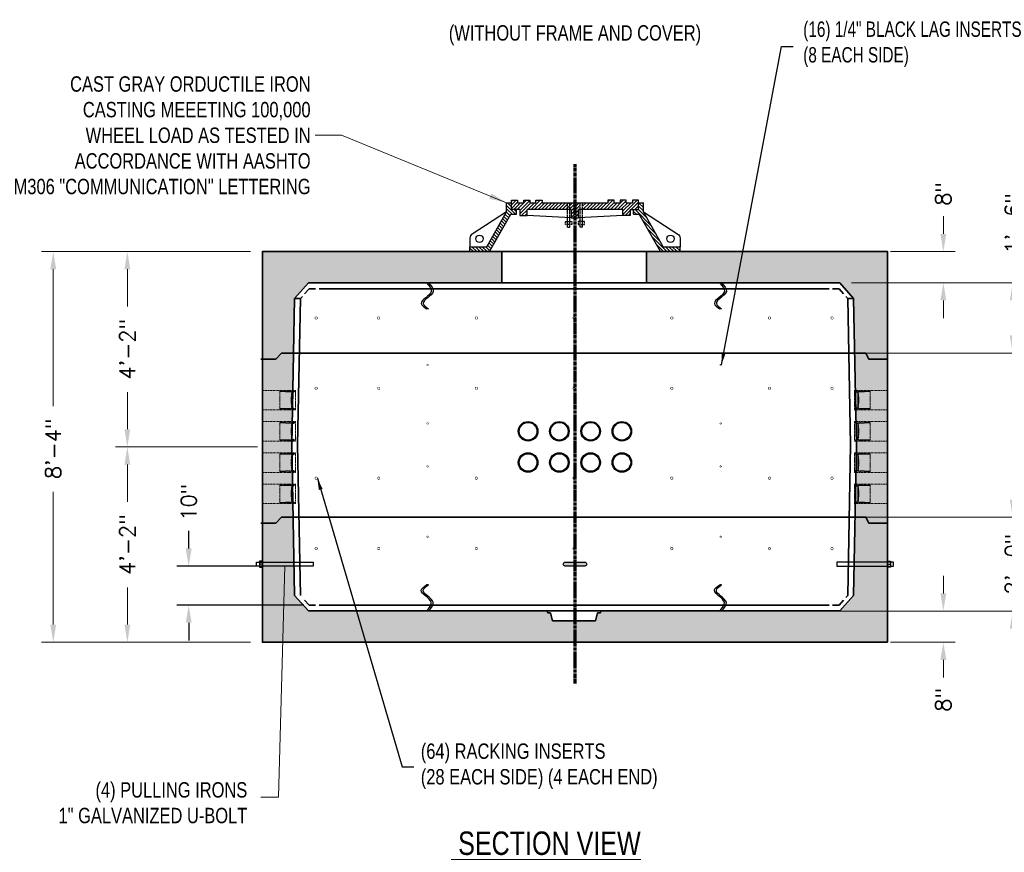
# Model space of a CAD drawing. Header units: inches. Extents: x 65 to 2519, y -54 to 399.
# Tile 11 of 21: x 1130 to 1382, y 8 to 221. Entities that reach past the tile are written whole.
import ezdxf
from ezdxf.enums import TextEntityAlignment as Align

# ---------------------------------------------------------------- set-up
doc = ezdxf.new("R2010")
doc.units = ezdxf.units.IN
doc.header["$MEASUREMENT"] = 0
for name, pattern in [('CENTER2', [1.125, 0.75, -0.125, 0.125, -0.125]), ('HIDDEN', [0.375, 0.25, -0.125]), ('HIDDEN2', [0.1875, 0.125, -0.0625])]:
    doc.linetypes.add(name, pattern=pattern)
for name, color, linetype, lineweight in [('Center', 7, 'CENTER2', 70), ('Concrete-Hatching', 8, 'Continuous', 15), ('Concrete-Hidden', 30, 'HIDDEN', 15), ('Concrete-Thick', 1, 'Continuous', 35), ('Dimensions', 7, 'Continuous', 15), ('Embeds-Hidden', 143, 'HIDDEN2', 15), ('Embeds-Med', 143, 'Continuous', 25), ('Text+Leaders', 7, 'Continuous', 20)]:
    doc.layers.add(name, color=color, linetype=linetype, lineweight=lineweight)
for name, color, linetype in [('Drawing Notes', 7, 'Continuous'), ('R-SWTS-DET1', 1, 'Continuous'), ('R-SWTS-DET2', 4, 'Continuous'), ('R-SWTS-PAT1', 5, 'Continuous'), ('TXT', 7, 'Continuous')]:
    doc.layers.add(name, color=color, linetype=linetype)
doc.styles.add('120', font='FSIMPLEX.SHX', dxfattribs={"width": 0.8, "height": 1.8674})
doc.styles.add('Oldcastle', font='romans.shx')
doc.styles.get("Standard").update_dxf_attribs({"font": 'fsimplex.shx', "width": 0.8})
doc.dimstyles.new('OLDCASTLE$7', dxfattribs={"dimscale": 0, "dimtxt": 0.125, "dimasz": 0.125, "dimexe": 0.0625, "dimexo": 0.0625, "dimgap": 0.0625, "dimtad": 0, "dimdec": 8, "dimzin": 3, "dimdsep": 46, "dimlunit": 4, "dimtxsty": 'Standard', "dimcen": 0.09375, "dimclrd": 256, "dimclre": 256, "dimclrt": 256, "dimadec": 0, "dimazin": 0, "dimtfac": 1, "dimtdec": 8, "dimtmove": 0, "dimatfit": 3, "dimfxl": 1, "dimtolj": 1, "dimtzin": 0, "dimarcsym": 0})
doc.dimstyles.new('Web', dxfattribs={"dimtxt": 0.082, "dimasz": 0.094, "dimexe": 0.0625, "dimexo": 0.0625, "dimgap": 0.0625, "dimtad": 0, "dimdec": 4, "dimzin": 3, "dimdsep": 46, "dimlunit": 4, "dimtxsty": 'Oldcastle', "dimcen": 0.09, "dimclrd": 256, "dimclre": 256, "dimclrt": 256, "dimadec": 0, "dimazin": 0, "dimtfac": 1, "dimtdec": 4, "dimtofl": 0, "dimtmove": 0, "dimatfit": 3, "dimfxl": 1, "dimtolj": 1, "dimtzin": 0, "dimlwd": -1, "dimlwe": -1, "dimarcsym": 0})
pattern_1 = [(135, (1220.74514, 9.8381), (-0.4419417, -0.4419417), [])]

# ---------------------------------------------------------------- blocks, each defined once
blk = doc.blocks.new('*D72')
at = {"layer": 'Defpoints', "color": 0, "transparency": 16777216}
for p in [(1349.92, 162.1), (1366.4, 162.1), (1339.92, 154.1)]:
    blk.add_point(p, dxfattribs=at)
at = {"layer": 'Dimensions', "transparency": 16777216}
for p, q in [((1366.4, 166.62), (1366.4, 171.13)), ((1352.92, 162.1), (1369.4, 162.1)), ((1342.92, 154.1), (1369.4, 154.1)), ((1366.4, 149.59), (1366.4, 145.08))]:
    blk.add_line(p, q, dxfattribs=at)
for points in [[(1365.65, 166.62), (1367.16, 166.62), (1366.4, 162.1)], [(1365.65, 149.59), (1367.16, 149.59), (1366.4, 154.1)]]:
    blk.add_solid(points, dxfattribs=at)
at = {"layer": 'Dimensions', "transparency": 16777216, "insert": (1366.4, 176.85), "char_height": 3.936, "attachment_point": 5, "rotation": 90, "style": 'Oldcastle'}
blk.add_mtext('\\A1;8"', dxfattribs=at)
blk = doc.blocks.new('*D73')
at = {"layer": 'Defpoints', "color": 0, "transparency": 16777216}
for p in [(1339.92, 154.1), (1393.96, 154.1), (1339.92, 70.1)]:
    blk.add_point(p, dxfattribs=at)
at = {"layer": 'Dimensions', "transparency": 16777216}
for p, q in [((1342.92, 154.1), (1396.96, 154.1)), ((1393.96, 149.59), (1393.96, 123.07)), ((1393.96, 74.62), (1393.96, 101.14)), ((1342.92, 70.1), (1396.96, 70.1))]:
    blk.add_line(p, q, dxfattribs=at)
for points in [[(1393.21, 149.59), (1394.71, 149.59), (1393.96, 154.1)], [(1393.21, 74.62), (1394.71, 74.62), (1393.96, 70.1)]]:
    blk.add_solid(points, dxfattribs=at)
at = {"layer": 'Dimensions', "transparency": 16777216, "insert": (1393.96, 112.1), "char_height": 3.936, "attachment_point": 5, "rotation": 90, "style": 'Oldcastle'}
blk.add_mtext('\\A1;7\'-0"', dxfattribs=at)
blk = doc.blocks.new('*D74')
at = {"layer": 'Defpoints', "color": 0, "transparency": 16777216}
for p in [(1339.92, 70.1), (1349.92, 62.1), (1366.4, 62.1)]:
    blk.add_point(p, dxfattribs=at)
at = {"layer": 'Dimensions', "transparency": 16777216}
for p, q in [((1366.4, 74.62), (1366.4, 79.13)), ((1342.92, 70.1), (1369.4, 70.1)), ((1352.92, 62.1), (1369.4, 62.1)), ((1366.4, 57.59), (1366.4, 53.08))]:
    blk.add_line(p, q, dxfattribs=at)
for points in [[(1365.65, 74.62), (1367.16, 74.62), (1366.4, 70.1)], [(1365.65, 57.59), (1367.16, 57.59), (1366.4, 62.1)]]:
    blk.add_solid(points, dxfattribs=at)
at = {"layer": 'Dimensions', "transparency": 16777216, "insert": (1366.4, 47.36), "char_height": 3.936, "attachment_point": 5, "rotation": 90, "style": 'Oldcastle'}
blk.add_mtext('\\A1;8"', dxfattribs=at)
blk = doc.blocks.new('*D75')
at = {"layer": 'Defpoints', "color": 0, "transparency": 16777216}
for p in [(1192.15, 162.1), (1138.65, 62.1), (1192.15, 62.1)]:
    blk.add_point(p, dxfattribs=at)
at = {"layer": 'Dimensions', "transparency": 16777216}
for p, q in [((1189.15, 162.1), (1135.65, 162.1)), ((1138.65, 157.59), (1138.65, 122.57)), ((1138.65, 66.62), (1138.65, 100.64)), ((1189.15, 62.1), (1135.65, 62.1))]:
    blk.add_line(p, q, dxfattribs=at)
for points in [[(1137.9, 157.59), (1139.4, 157.59), (1138.65, 162.1)], [(1137.9, 66.62), (1139.4, 66.62), (1138.65, 62.1)]]:
    blk.add_solid(points, dxfattribs=at)
at = {"layer": 'Dimensions', "transparency": 16777216, "insert": (1138.65, 111.6), "char_height": 3.936, "attachment_point": 5, "rotation": 90, "style": 'Oldcastle'}
blk.add_mtext('\\A1;8\'-4"', dxfattribs=at)
blk = doc.blocks.new('*D76')
at = {"layer": 'Defpoints', "color": 0, "transparency": 16777216}
for p in [(1193.92, 112.1), (1157.61, 62.1), (1192.15, 62.1)]:
    blk.add_point(p, dxfattribs=at)
at = {"layer": 'Dimensions', "transparency": 16777216}
for p, q in [((1190.92, 112.1), (1154.61, 112.1)), ((1157.61, 107.59), (1157.61, 98.07)), ((1157.61, 66.62), (1157.61, 76.14)), ((1189.15, 62.1), (1154.61, 62.1))]:
    blk.add_line(p, q, dxfattribs=at)
for points in [[(1156.86, 107.59), (1158.36, 107.59), (1157.61, 112.1)], [(1156.86, 66.62), (1158.36, 66.62), (1157.61, 62.1)]]:
    blk.add_solid(points, dxfattribs=at)
at = {"layer": 'Dimensions', "transparency": 16777216, "insert": (1157.61, 87.1), "char_height": 3.936, "attachment_point": 5, "rotation": 90, "style": 'Oldcastle'}
blk.add_mtext('\\A1;4\'-2"', dxfattribs=at)
blk = doc.blocks.new('*D77')
at = {"layer": 'Defpoints', "color": 0, "transparency": 16777216}
for p in [(1192.15, 162.1), (1157.61, 112.1), (1193.92, 112.1)]:
    blk.add_point(p, dxfattribs=at)
at = {"layer": 'Dimensions', "transparency": 16777216}
for p, q in [((1189.15, 162.1), (1154.61, 162.1)), ((1157.61, 157.59), (1157.61, 148.07)), ((1157.61, 116.62), (1157.61, 126.14)), ((1190.92, 112.1), (1154.61, 112.1))]:
    blk.add_line(p, q, dxfattribs=at)
for points in [[(1156.86, 157.59), (1158.36, 157.59), (1157.61, 162.1)], [(1156.86, 116.62), (1158.36, 116.62), (1157.61, 112.1)]]:
    blk.add_solid(points, dxfattribs=at)
at = {"layer": 'Dimensions', "transparency": 16777216, "insert": (1157.61, 137.1), "char_height": 3.936, "attachment_point": 5, "rotation": 90, "style": 'Oldcastle'}
blk.add_mtext('\\A1;4\'-2"', dxfattribs=at)
blk = doc.blocks.new('*D82')
at = {"layer": 'Defpoints', "color": 0, "transparency": 16777216}
for p in [(1342.92, 154.1), (1384.16, 154.1), (1340.18, 136.1)]:
    blk.add_point(p, dxfattribs=at)
at = {"layer": 'Dimensions', "transparency": 16777216}
for p, q in [((1384.16, 154.1), (1384.16, 158.62)), ((1345.92, 154.1), (1387.16, 154.1)), ((1384.16, 140.62), (1384.16, 149.59)), ((1343.18, 136.1), (1387.16, 136.1))]:
    blk.add_line(p, q, dxfattribs=at)
for points in [[(1383.41, 149.59), (1384.91, 149.59), (1384.16, 154.1)], [(1383.41, 140.62), (1384.91, 140.62), (1384.16, 136.1)]]:
    blk.add_solid(points, dxfattribs=at)
at = {"layer": 'Dimensions', "transparency": 16777216, "insert": (1384.16, 169.3), "char_height": 3.936, "attachment_point": 5, "rotation": 90, "style": 'Oldcastle'}
blk.add_mtext('\\A1;1\'-6"', dxfattribs=at)
blk = doc.blocks.new('*D83')
at = {"layer": 'Defpoints', "color": 0, "transparency": 16777216}
for p in [(1327.98, 94.1), (1384.16, 94.1), (1327.98, 70.1)]:
    blk.add_point(p, dxfattribs=at)
at = {"layer": 'Dimensions', "transparency": 16777216}
for p, q in [((1384.16, 98.62), (1384.16, 103.13)), ((1330.98, 94.1), (1387.16, 94.1)), ((1330.98, 70.1), (1387.16, 70.1)), ((1384.16, 65.59), (1384.16, 61.08))]:
    blk.add_line(p, q, dxfattribs=at)
for points in [[(1383.41, 98.62), (1384.91, 98.62), (1384.16, 94.1)], [(1383.41, 65.59), (1384.91, 65.59), (1384.16, 70.1)]]:
    blk.add_solid(points, dxfattribs=at)
at = {"layer": 'Dimensions', "transparency": 16777216, "insert": (1384.16, 82.1), "char_height": 3.936, "attachment_point": 5, "rotation": 90, "style": 'Oldcastle'}
blk.add_mtext('\\A1;2\'-0"', dxfattribs=at)
blk = doc.blocks.new('PVC_Terminator')
h = blk.add_hatch(color=256)
h.dxf.hatch_style = 1
h.paths.add_polyline_path([(-2.5, 0, 1), (2.5, 0, 1)])
h.paths.add_polyline_path([(2.25, 0, -1), (-2.25, 0, -1)], flags=16)
for radius in [2.5, 2.25]:
    blk.add_circle((0, 0), radius)
blk = doc.blocks.new('*X51')
at = {"color": 0}
for p, q in [((73.82, 45.09), (73.87, 45.15)), ((73.82, 45.01), (73.91, 45.1)), ((73.85, 44.95), (73.92, 45.02)), ((73.9, 44.91), (73.98, 44.99)), ((73.98, 44.9), (74.07, 44.99)), ((74.06, 44.9), (74.16, 44.99)), ((74.15, 44.9), (74.25, 45)), ((74.24, 44.9), (74.45, 45.11)), ((74.26, 44.83), (74.31, 44.88)), ((74.27, 44.75), (74.33, 44.81)), ((74.27, 44.66), (74.33, 44.72)), ((74.27, 44.57), (74.33, 44.64)), ((74.27, 44.48), (74.33, 44.55)), ((74.27, 44.4), (74.33, 44.46)), ((74.27, 44.31), (74.33, 44.37)), ((74.27, 44.22), (74.33, 44.28)), ((74.27, 44.13), (74.33, 44.19)), ((74.27, 44.04), (74.33, 44.11)), ((74.27, 43.95), (74.33, 44.02)), ((74.27, 43.86), (74.33, 43.93)), ((74.27, 43.78), (74.33, 43.84)), ((74.27, 43.69), (74.33, 43.75)), ((74.27, 43.6), (74.33, 43.66)), ((74.27, 43.51), (74.33, 43.58)), ((74.27, 43.42), (74.33, 43.49)), ((74.27, 43.33), (74.33, 43.4)), ((74.27, 43.25), (74.33, 43.31)), ((74.27, 43.16), (74.33, 43.22)), ((74.27, 43.07), (74.33, 43.13)), ((74.27, 42.98), (74.33, 43.04)), ((74.27, 42.89), (74.33, 42.96)), ((74.27, 42.8), (74.33, 42.87)), ((74.29, 45.03), (74.36, 45.11)), ((74.33, 44.9), (74.4, 44.97)), ((74.47, 45.04), (74.54, 45.11)), ((74.56, 45.04), (74.63, 45.11)), ((74.65, 45.04), (74.72, 45.11)), ((74.73, 45.04), (74.87, 45.17)), ((74.82, 45.21), (74.87, 45.26)), ((74.82, 45.04), (74.89, 45.11)), ((74.91, 45.04), (74.98, 45.11)), ((75, 45.04), (75.07, 45.11)), ((75.09, 45.04), (75.16, 45.11)), ((75.18, 45.04), (75.25, 45.11)), ((75.26, 45.04), (75.34, 45.11)), ((75.35, 45.04), (75.42, 45.11)), ((75.44, 45.04), (75.51, 45.11)), ((75.53, 45.04), (75.6, 45.11)), ((75.62, 45.04), (75.69, 45.11)), ((75.71, 45.04), (75.78, 45.11)), ((75.79, 45.04), (75.89, 45.14)), ((75.91, 45.07), (75.99, 45.14)), ((76.01, 45.07), (76.08, 45.14)), ((76.09, 45.07), (76.17, 45.15)), ((76.11, 45.26), (76.16, 45.31)), ((76.11, 45.17), (76.16, 45.23)), ((76.18, 45.07), (76.26, 45.14)), ((76.27, 45.07), (76.34, 45.14)), ((76.36, 45.07), (76.43, 45.14)), ((76.45, 45.07), (76.52, 45.14)), ((76.54, 45.07), (76.61, 45.14)), ((76.63, 45.07), (76.7, 45.14)), ((76.71, 45.07), (76.79, 45.14)), ((76.8, 45.07), (76.87, 45.14)), ((76.89, 45.07), (76.96, 45.14)), ((76.98, 45.07), (77.05, 45.14)), ((77.07, 45.07), (77.14, 45.14)), ((77.16, 45.07), (77.23, 45.14)), ((77.24, 45.07), (77.35, 45.18)), ((77.33, 45.07), (77.4, 45.13)), ((73.82, 40.76), (73.95, 40.89)), ((73.82, 40.67), (74.04, 40.89)), ((73.88, 40.64), (73.91, 40.68)), ((74.03, 40.8), (74.13, 40.89)), ((74.12, 40.8), (74.22, 40.89)), ((74.21, 40.8), (74.31, 40.89)), ((74.26, 40.93), (74.33, 41.01)), ((74.27, 42.72), (74.33, 42.78)), ((74.27, 42.63), (74.33, 42.69)), ((74.27, 42.54), (74.33, 42.6)), ((74.27, 42.45), (74.33, 42.51)), ((74.27, 42.36), (74.33, 42.43)), ((74.27, 42.27), (74.33, 42.34)), ((74.27, 42.19), (74.33, 42.25)), ((74.27, 42.1), (74.33, 42.16)), ((74.27, 42.01), (74.33, 42.07)), ((74.27, 41.92), (74.33, 41.98)), ((74.27, 41.83), (74.33, 41.9)), ((74.27, 41.74), (74.33, 41.81)), ((74.27, 41.66), (74.33, 41.72)), ((74.27, 41.57), (74.33, 41.63)), ((74.27, 41.48), (74.33, 41.54)), ((74.27, 41.39), (74.33, 41.45)), ((74.27, 41.3), (74.33, 41.37)), ((74.27, 41.21), (74.33, 41.28)), ((74.27, 41.12), (74.33, 41.19)), ((74.27, 41.04), (74.33, 41.1)), ((74.28, 40.78), (74.39, 40.89)), ((74.3, 40.71), (74.4, 40.81)), ((74.31, 40.89), (74.31, 40.9)), ((74.33, 40.92), (74.35, 40.94)), ((74.36, 40.68), (74.43, 40.75)), ((74.45, 40.68), (74.52, 40.75)), ((74.54, 40.68), (74.61, 40.75)), ((74.62, 40.68), (74.7, 40.75)), ((74.71, 40.68), (74.78, 40.75)), ((74.8, 40.68), (74.87, 40.75)), ((74.82, 40.61), (74.87, 40.66)), ((74.82, 40.52), (74.87, 40.58)), ((74.89, 40.68), (74.96, 40.75)), ((74.98, 40.68), (75.05, 40.75)), ((75.07, 40.68), (75.14, 40.75)), ((75.15, 40.68), (75.23, 40.75)), ((75.24, 40.68), (75.31, 40.75)), ((75.33, 40.68), (75.4, 40.75)), ((75.42, 40.68), (75.49, 40.75)), ((75.51, 40.68), (75.58, 40.75)), ((75.6, 40.68), (75.67, 40.75)), ((75.68, 40.68), (75.76, 40.75)), ((75.77, 40.68), (75.84, 40.75)), ((75.85, 40.67), (75.91, 40.73)), ((75.91, 40.65), (75.99, 40.72)), ((76, 40.65), (76.08, 40.72)), ((76.09, 40.65), (76.16, 40.72)), ((76.11, 40.57), (76.17, 40.63)), ((76.11, 40.49), (76.16, 40.54)), ((76.18, 40.64), (76.25, 40.72)), ((76.27, 40.65), (76.34, 40.72)), ((76.36, 40.65), (76.43, 40.72)), ((76.45, 40.65), (76.52, 40.72)), ((76.53, 40.65), (76.61, 40.72)), ((76.62, 40.65), (76.69, 40.72)), ((76.71, 40.65), (76.78, 40.72)), ((76.8, 40.65), (76.87, 40.72)), ((76.89, 40.65), (76.96, 40.72)), ((76.98, 40.65), (77.05, 40.72)), ((77.06, 40.65), (77.14, 40.72)), ((77.15, 40.65), (77.22, 40.72)), ((77.24, 40.65), (77.31, 40.72)), ((77.32, 40.64), (77.39, 40.71)), ((77.38, 40.61), (77.4, 40.63))]:
    blk.add_line(p, q, dxfattribs=at)
blk = doc.blocks.new('PVC_Terminator_Side _View')
for p, q in [((-3.93, 2.29), (-4, 2.29)), ((-4, 2.29), (-4, 2.2)), ((-3.98, 2.18), (-2.53, 2.18)), ((-3.98, 2.18), (-3.98, -2.23)), ((-3.93, 2.27), (-3.93, 2.29)), ((-2.79, 2.25), (-3.9, 2.25)), ((-2.77, 2.41), (-2.77, 2.27)), ((-2.71, 2.27), (-2.71, 2.41)), ((-2.52, 2.25), (-2.69, 2.25)), ((-2.53, 2.18), (-2.43, 2.14)), ((-2.42, 2.21), (-2.52, 2.25)), ((-2.43, 2.14), (-1.01, 2.14)), ((-1.5, 2.21), (-2.42, 2.21)), ((-1.48, 2.37), (-1.48, 2.24)), ((-1.42, 2.24), (-1.42, 2.37)), ((-0.95, 2.21), (-1.4, 2.21)), ((-0.95, 1.95), (-1.14, 0)), ((-1.14, 0), (-0.95, -1.95)), ((-1.11, 0.03), (-0.96, 0.03)), ((-1.01, 2.14), (-1.01, 2)), ((-1.01, 2), (-0.55, 2)), ((-0.94, -1.92), (-0.94, 1.92)), ((-0.92, 2), (-0.92, 1.98)), ((-0.9, 2.15), (-0.9, 2.16)), ((-0.9, 2), (-0.9, 1.98)), ((-0.88, 1.92), (-0.88, -1.92)), ((-0.57, 2.1), (-0.85, 2.1)), ((-0.42, 2.25), (-0.52, 2.25)), ((-0.52, 2.25), (-0.52, 2.15)), ((0, 2.43), (-0.42, 2.13)), ((-0.42, 2.13), (-0.42, 2.25)), ((0, -2.43), (0, 2.43)), ((-4, -2.2), (-4, -2.29)), ((-4, -2.29), (-3.93, -2.29)), ((-2.53, -2.18), (-3.98, -2.18)), ((-3.93, -2.29), (-3.93, -2.27)), ((-3.9, -2.25), (-2.79, -2.25)), ((-2.77, -2.27), (-2.77, -2.41)), ((-2.71, -2.41), (-2.71, -2.27)), ((-2.69, -2.25), (-2.52, -2.25)), ((-2.43, -2.14), (-2.53, -2.18)), ((-2.52, -2.25), (-2.42, -2.21)), ((-1.01, -2.14), (-2.43, -2.14)), ((-2.42, -2.21), (-1.5, -2.21)), ((-1.48, -2.24), (-1.48, -2.37)), ((-1.42, -2.37), (-1.42, -2.24)), ((-1.4, -2.21), (-0.95, -2.21)), ((-0.96, -0.03), (-1.11, -0.03)), ((-0.55, -2), (-1.01, -2)), ((-1.01, -2), (-1.01, -2.14)), ((-0.92, -2), (-0.92, -1.98)), ((-0.9, -1.98), (-0.9, -2)), ((-0.9, -2.16), (-0.9, -2.15)), ((-0.85, -2.1), (-0.57, -2.1)), ((-0.52, -2.18), (-0.57, -2.18)), ((-0.57, -2.18), (-0.57, -2.33)), ((-0.57, -2.33), (-0.37, -2.33)), ((-0.52, -2.25), (-0.52, -2.15)), ((-0.52, -2.25), (-0.42, -2.25)), ((-0.42, -2.25), (-0.42, -2.13)), ((-0.42, -2.13), (0, -2.43)), ((-0.37, -2.33), (-0.37, -2.2)), ((-0.37, -2.2), (-0.2, -2.35)), ((-0.2, -2.35), (-0.02, -2.45)), ((-0.02, -2.45), (-0.02, -2.53)), ((-0.02, -2.53), (0, -2.53))]:
    blk.add_line(p, q)
blk.add_lwpolyline([(0, 2.53), (-0.02, 2.53), (-0.02, 2.45), (-0.2, 2.35), (-0.37, 2.2), (-0.37, 2.33), (-0.57, 2.33), (-0.57, 2.18), (-0.52, 2.18)])
for centre, radius, start, end in [((-3.95, 2.23), 0.0568, 213.5911, 246.8612), ((-3.89, 2.29), 0.0452, 201.9596, 248.0404), ((-2.8, 2.28), 0.0301, 279.0887, 350.9113), ((-2.74, 2.4), 0.0286, 11.969, 168.031), ((-2.68, 2.27), 0.0269, 183.8571, 266.1429), ((-1.5, 2.24), 0.0262, 272.4868, 357.5132), ((-1.45, 2.37), 0.028, 0.499, 179.501), ((-1.39, 2.24), 0.028, 185.8318, 264.1682), ((-1.11, 0), 0.032, 90, 270), ((-0.93, 1.95), 0.0289, 77.6353, 241.486), ((-0.97, 0.06), 0.0285, 270.3178, 332.0384), ((-0.94, 2.17), 0.0428, 349.214, 100.786), ((-0.83, 2.16), 0.0651, 192.1019, 257.8981), ((-0.89, 1.95), 0.0301, 308.1096, 92.769), ((-0.58, 2.16), 0.0652, 282.1864, 347.8136), ((-0.58, 2.15), 0.155, 280.1977, 349.8023), ((-3.97, -2.21), 0.0332, 93.189, 143.8861), ((-3.9, -2.27), 0.026, 92.2219, 177.7781), ((-2.8, -2.28), 0.0284, 6.5537, 83.4463), ((-2.74, -2.4), 0.0286, 191.4312, 348.5688), ((-2.69, -2.27), 0.026, 92.0692, 177.9308), ((-1.5, -2.23), 0.0205, 345.3305, 104.6695), ((-1.45, -2.37), 0.0282, 187.4747, 352.5253), ((-1.4, -2.23), 0.0218, 80.6821, 189.3179), ((-0.96, -0.07), 0.0345, 54.2131, 98.0348), ((-0.93, -1.95), 0.0289, 118.514, 282.3647), ((-0.94, -2.17), 0.0473, 266.617, 3.383), ((-0.89, -1.95), 0.0287, 254.5583, 64.5631), ((-0.85, -2.15), 0.0508, 90.8916, 179.1084), ((-0.58, -2.16), 0.0598, 8.7334, 81.2666), ((-0.55, -2.12), 0.121, 358.2653, 91.7347)]:
    blk.add_arc(centre, radius, start, end)
at = {"extrusion": (0, 0, -1), "zscale": -1}
blk.add_blockref('*X51', (-73.39, -42.9), dxfattribs=at)
blk = doc.blocks.new('*D85')
at = {"transparency": 16777216}
for p, q in [((1173.31, 86.12), (1173.31, 90.63)), ((1202.77, 81.6), (1170.31, 81.6)), ((1202.77, 71.6), (1170.31, 71.6)), ((1173.31, 67.09), (1173.31, 62.58))]:
    blk.add_line(p, q, dxfattribs=at)
for points in [[(1172.55, 86.12), (1174.06, 86.12), (1173.31, 81.6)], [(1172.55, 67.09), (1174.06, 67.09), (1173.31, 71.6)]]:
    blk.add_solid(points, dxfattribs=at)
at = {"layer": 'Defpoints', "color": 0, "transparency": 16777216}
for p in [(1173.31, 81.6), (1205.77, 81.6), (1205.77, 71.6)]:
    blk.add_point(p, dxfattribs=at)
at = {"transparency": 16777216, "insert": (1173.31, 97.94), "char_height": 3.936, "attachment_point": 5, "rotation": 90, "style": 'Oldcastle'}
blk.add_mtext('\\A1;10"', dxfattribs=at)

msp = doc.modelspace()

# ---------------------------------------------------------------- hatches: boundary and pattern name
h = msp.add_hatch(color=256)
h.dxf.hatch_style = 1
h.paths.add_polyline_path([(1274.65139, 82.60372), (1269.65139, 82.60372, 1), (1269.65139, 81.60372), (1274.65139, 81.60372, 1)])
at = {"layer": 'Concrete-Hatching'}
h = msp.add_hatch(dxfattribs=at)
h.set_pattern_fill('AR-CONC', color=256, style=0)
h.set_pattern_definition([(50, (1098.262, -6.8284), (7.1726, -0.62752), [0.75, -8.25]), (355, (1098.262, -6.8284), (-1.38751, 7.52192), [0.6, -6.6]), (100.4514, (1098.86, -6.881), (5.7851, 6.8944), [0.6374, -7.01142]), (46.1842, (1098.262, -4.828), (10.6724, -1.6552), [1.125, -12.375]), (96.6356, (1099.151, -4.966), (9.34663, 9.74118), [0.9561, -10.51713]), (351.184, (1098.262, -4.828), (9.3466, 9.7412), [0.9, -9.9]), (21, (1099.262, -5.3284), (5.96907, -4.02619), [0.75, -8.25]), (326, (1099.262, -5.3284), (2.43315, 7.2515), [0.6, -6.6]), (71.4514, (1099.7595, -5.664), (8.40223, 3.2253), [0.6374, -7.01142]), (37.5, (1098.262, -6.8284), (0.121599, 3.328939), [0, -6.52, 0, -6.7, 0, -6.625]), (7.5, (1098.262, -6.8284), (2.630695, 3.944117), [0, -3.82, 0, -6.37, 0, -2.525]), (327.5, (1096.032, -6.8284), (5.338224, -0.225549), [0, -2.5, 0, -7.8, 0, -10.35]), (317.5, (1095.032, -6.8284), (5.83186, 1.00105), [0, -3.25, 0, -5.18, 0, -7.35])])
h.paths.add_polyline_path([(1290.42089, 162.10372), (1290.42089, 154.10372), (1339.92089, 154.10372), (1343.42089, 150.10372), (1344.17089, 112.60372), (1346.42089, 112.60372), (1347.17089, 111.10372), (1352.15139, 111.10372), (1352.15139, 162.10372)])
h.paths.add_polyline_path([(1253.42089, 154.10372), (1253.42089, 162.10372), (1192.15139, 162.10372), (1192.15139, 111.10372), (1196.67089, 111.10372), (1197.42089, 112.60372), (1199.67089, 112.60372), (1200.42089, 150.10372), (1203.92089, 154.10372)])
h.paths.add_polyline_path([(1352.15139, 62.10372), (1352.15139, 111.10372), (1347.17089, 111.10372), (1346.42089, 112.60372), (1344.17089, 112.60372), (1343.42089, 74.10372), (1339.92089, 70.10372), (1278.79589, 70.10372), (1278.67089, 69.60372), (1277.92089, 69.60372), (1277.42089, 67.60372), (1266.42089, 67.60372), (1265.92089, 69.60372), (1265.17089, 69.60372), (1265.04589, 70.10372), (1203.92089, 70.10372), (1200.42089, 74.10372), (1199.67089, 112.60372), (1197.42089, 112.60372), (1196.67089, 111.10372), (1192.15139, 111.10372), (1192.15139, 62.10372)])
at = {"layer": 'R-SWTS-PAT1'}
h = msp.add_hatch(dxfattribs=at)
h.set_pattern_fill('ANSI31', color=256, scale=5, angle=90, style=0)
h.set_pattern_definition(pattern_1)
h.paths.add_polyline_path([(1249.5518, 163.35372), (1245.27639, 163.35372), (1245.27639, 162.10372), (1250.27639, 162.10372), (1255.73519, 171.63497), (1257.15139, 171.63497), (1257.15139, 172.88497), (1255.90139, 172.88497), (1255.90139, 174.60372), (1254.65139, 174.60372), (1254.65139, 172.25775)])
h = msp.add_hatch(dxfattribs=at)
h.set_pattern_fill('ANSI31', color=256, scale=5, style=0)
h.set_pattern_definition([(45, (1220.74514, 9.8381), (-0.4419417, 0.4419417), [])])
h.paths.add_polyline_path([(1270.19826, 172.88497), (1270.19826, 174.60372), (1263.71389, 174.60372), (1263.71389, 175.22872), (1262.15139, 175.22872), (1262.15139, 174.60372), (1260.58889, 174.60372), (1260.58889, 175.22872), (1259.02639, 175.22872), (1259.02639, 174.60372), (1257.46389, 174.60372), (1257.46389, 175.22872), (1255.90139, 175.22872), (1255.90139, 174.60372), (1255.90139, 172.88497), (1258.01076, 172.88497), (1258.01076, 171.32247), (1259.88576, 171.32247), (1259.88576, 172.88497)])
h.paths.add_polyline_path([(1270.82326, 174.60372), (1270.19826, 174.60372), (1270.19826, 172.88497), (1270.82326, 172.88497)])
h.paths.add_polyline_path([(1271.21389, 172.88497), (1271.21389, 170.69747), (1273.08889, 170.69747), (1273.08889, 172.88497), (1273.47951, 172.88497), (1273.47951, 174.60372), (1270.82326, 174.60372), (1270.82326, 172.88497)])
h.paths.add_polyline_path([(1284.41701, 172.88497), (1284.41701, 171.32247), (1286.29201, 171.32247), (1286.29201, 172.88497), (1288.40139, 172.88497), (1288.40139, 174.60372), (1288.40139, 175.22872), (1286.83889, 175.22872), (1286.83889, 174.60372), (1285.27639, 174.60372), (1285.27639, 175.22872), (1283.71389, 175.22872), (1283.71389, 174.60372), (1282.15139, 174.60372), (1282.15139, 175.22872), (1280.58889, 175.22872), (1280.58889, 174.60372), (1274.10451, 174.60372), (1274.10451, 172.88497)])
h = msp.add_hatch(dxfattribs=at)
h.set_pattern_fill('ANSI31', color=256, scale=5, angle=90, style=0)
h.set_pattern_definition(pattern_1)
h.paths.add_polyline_path([(1294.02639, 162.10372), (1299.02639, 162.10372), (1299.02639, 163.35372), (1294.75097, 163.35372), (1289.65139, 172.25775), (1289.65139, 174.60372), (1288.40139, 174.60372), (1288.40139, 172.88497), (1287.15139, 172.88497), (1287.15139, 171.63497), (1288.56758, 171.63497)])

# ---------------------------------------------------------------- linework, layer by layer
for points in [[(1205.15004, 81.60372), (1190.65139, 81.60372), (1190.65139, 82.60372), (1205.15004, 82.60372)], [(1192.15139, 82.85372), (1191.40139, 82.85372), (1191.40139, 81.35372), (1192.15139, 81.35372)], [(1339.15273, 81.60372), (1353.65139, 81.60372), (1353.65139, 82.60372), (1339.15273, 82.60372)], [(1352.15139, 82.85372), (1352.90139, 82.85372), (1352.90139, 81.35372), (1352.15139, 81.35372)]]:
    msp.add_lwpolyline(points, close=True)
for points in [[(1192.15139, 82.10372), (1191.40139, 82.10372)], [(1352.15139, 82.10372), (1352.90139, 82.10372)]]:
    msp.add_lwpolyline(points)
msp.add_lwpolyline([(1274.65139, 81.60372), (1269.65139, 81.60372, -1), (1269.65139, 82.60372), (1274.65139, 82.60372, -1)], format="xyb", close=True)
at = {"layer": 'Center', "linetype": 'CENTER2'}
msp.add_line((1272.15139, 184.45425), (1272.15139, 51.55902), dxfattribs=at)
at = {"layer": 'Concrete-Hidden'}
for points in [[(1200.60339, 126.56622), (1192.15139, 126.56622)], [(1343.69939, 126.56622), (1352.15139, 126.56622)], [(1200.60339, 121.59043), (1192.15139, 121.59043)], [(1343.69939, 121.59043), (1352.15139, 121.59043)], [(1200.60339, 118.56622), (1192.15139, 118.56622)], [(1343.69939, 118.56622), (1352.15139, 118.56622)], [(1200.60339, 113.59043), (1192.15139, 113.59043)], [(1343.69939, 113.59043), (1352.15139, 113.59043)], [(1200.60339, 110.56622), (1192.15139, 110.56622)], [(1343.69939, 110.56622), (1352.15139, 110.56622)], [(1200.60339, 105.59043), (1192.15139, 105.59043)], [(1343.69939, 105.59043), (1352.15139, 105.59043)], [(1200.60339, 102.56622), (1192.15139, 102.56622)], [(1343.69939, 102.56622), (1352.15139, 102.56622)], [(1200.60339, 97.59043), (1192.15139, 97.59043)], [(1343.69939, 97.59043), (1352.15139, 97.59043)]]:
    msp.add_lwpolyline(points, dxfattribs=at)
at = {"layer": 'Concrete-Thick'}
for p, q in [((1253.42089, 162.10372), (1253.42089, 154.10372)), ((1290.42089, 162.10372), (1290.42089, 154.10372)), ((1200.42089, 150.10372), (1203.92089, 154.10372)), ((1203.92089, 154.10372), (1339.92089, 154.10372)), ((1343.42089, 150.10372), (1339.92089, 154.10372)), ((1202.97527, 151.30872), (1204.10839, 152.60372)), ((1204.10839, 152.60372), (1205.76924, 152.60372)), ((1206.65885, 152.60372), (1337.18293, 152.60372)), ((1338.07254, 152.60372), (1339.73339, 152.60372)), ((1340.86651, 151.30872), (1339.73339, 152.60372)), ((1199.67089, 112.60372), (1200.42089, 150.10372)), ((1201.92089, 150.10372), (1200.42089, 150.10372)), ((1201.17089, 112.60372), (1201.92089, 150.10372)), ((1201.92089, 150.10372), (1202.38871, 150.63837)), ((1341.92089, 150.10372), (1341.45306, 150.63837)), ((1342.67089, 112.60372), (1341.92089, 150.10372)), ((1341.92089, 150.10372), (1343.42089, 150.10372)), ((1344.17089, 112.60372), (1343.42089, 150.10372)), ((1199.67089, 112.60372), (1200.42089, 74.10372)), ((1201.17089, 112.60372), (1201.92089, 74.10372)), ((1342.67089, 112.60372), (1341.92089, 74.10372)), ((1344.17089, 112.60372), (1343.42089, 74.10372)), ((1200.42089, 74.10372), (1203.92089, 70.10372)), ((1343.42089, 74.10372), (1339.92089, 70.10372)), ((1341.92089, 74.10372), (1341.45306, 73.56906)), ((1202.97527, 72.89871), (1204.10839, 71.60372)), ((1204.10839, 71.60372), (1205.76924, 71.60372)), ((1206.65885, 71.60372), (1337.18293, 71.60372)), ((1338.07254, 71.60372), (1339.73339, 71.60372)), ((1340.86651, 72.89871), (1339.73339, 71.60372)), ((1203.92089, 70.10372), (1339.92089, 70.10372)), ((1265.04589, 70.10372), (1265.17089, 69.60372)), ((1265.17089, 69.60372), (1265.92089, 69.60372)), ((1265.92089, 69.60372), (1266.42089, 67.60372)), ((1277.42089, 67.60372), (1277.92089, 69.60372)), ((1277.92089, 69.60372), (1278.67089, 69.60372)), ((1278.67089, 69.60372), (1278.79589, 70.10372)), ((1266.42089, 67.60372), (1277.42089, 67.60372))]:
    msp.add_line(p, q, dxfattribs=at)
msp.add_lwpolyline([(1352.15139, 62.10372), (1352.15139, 162.10372), (1192.15139, 162.10372), (1192.15139, 110.97763), (1192.15139, 62.10372), (1349.92089, 62.10372)], close=True, dxfattribs=at)
for points in [[(1352.15139, 134.60372), (1347.31202, 134.60372), (1346.56202, 136.10372), (1197.0605, 136.10372), (1195.57972, 134.60372), (1191.791, 134.60372)], [(1352.15139, 92.60372), (1347.31202, 92.60372), (1346.56202, 94.10372), (1197.0605, 94.10372), (1195.57972, 92.60372), (1191.791, 92.60372)]]:
    msp.add_lwpolyline(points, dxfattribs=at)
at = {"layer": 'Embeds-Med'}
for p, q in [((1234.67089, 147.41952), (1234.17089, 147.41952)), ((1309.67089, 147.41952), (1309.17089, 147.41952)), ((1234.67089, 76.78791), (1234.17089, 76.78791)), ((1309.67089, 76.78791), (1309.17089, 76.78791))]:
    msp.add_line(p, q, dxfattribs=at)
at = {"layer": 'Embeds-Med', "const_width": 0.125}
for points in [[(1206.23339, 145.10372, -1), (1205.60839, 145.10372, -1)], [(1222.23339, 145.10372, -1), (1221.60839, 145.10372, -1)], [(1247.23339, 145.10372, -1), (1246.60839, 145.10372, -1)], [(1271.60839, 145.10372, 1), (1272.23339, 145.10372, 1)], [(1296.60839, 145.10372, 1), (1297.23339, 145.10372, 1)], [(1321.60839, 145.10372, 1), (1322.23339, 145.10372, 1)], [(1337.60839, 145.10372, 1), (1338.23339, 145.10372, 1)], [(1234.23339, 133.10372, 1), (1234.60839, 133.10372, 1)], [(1309.23339, 133.10372, 1), (1309.60839, 133.10372, 1)], [(1206.23339, 127.10372, -1), (1205.60839, 127.10372, -1)], [(1222.23339, 127.10372, -1), (1221.60839, 127.10372, -1)], [(1247.23339, 127.10372, -1), (1246.60839, 127.10372, -1)], [(1271.60839, 127.10372, 1), (1272.23339, 127.10372, 1)], [(1296.60839, 127.10372, 1), (1297.23339, 127.10372, 1)], [(1321.60839, 127.10372, 1), (1322.23339, 127.10372, 1)], [(1337.60839, 127.10372, 1), (1338.23339, 127.10372, 1)], [(1234.23339, 118.10372, 1), (1234.60839, 118.10372, 1)], [(1309.23339, 118.10372, 1), (1309.60839, 118.10372, 1)], [(1234.23339, 107.10372, 1), (1234.60839, 107.10372, 1)], [(1309.23339, 107.10372, 1), (1309.60839, 107.10372, 1)], [(1206.23339, 104.10372, -1), (1205.60839, 104.10372, -1)], [(1222.23339, 104.10372, -1), (1221.60839, 104.10372, -1)], [(1247.23339, 104.10372, -1), (1246.60839, 104.10372, -1)], [(1271.60839, 104.10372, 1), (1272.23339, 104.10372, 1)], [(1296.60839, 104.10372, 1), (1297.23339, 104.10372, 1)], [(1321.60839, 104.10372, 1), (1322.23339, 104.10372, 1)], [(1337.60839, 104.10372, 1), (1338.23339, 104.10372, 1)], [(1234.23339, 89.10372, 1), (1234.60839, 89.10372, 1)], [(1309.23339, 89.10372, 1), (1309.60839, 89.10372, 1)], [(1206.23339, 86.10372, -1), (1205.60839, 86.10372, -1)], [(1222.23339, 86.10372, -1), (1221.60839, 86.10372, -1)], [(1247.23339, 86.10372, -1), (1246.60839, 86.10372, -1)], [(1271.60839, 86.10372, 1), (1272.23339, 86.10372, 1)], [(1296.60839, 86.10372, 1), (1297.23339, 86.10372, 1)], [(1321.60839, 86.10372, 1), (1322.23339, 86.10372, 1)], [(1337.60839, 86.10372, 1), (1338.23339, 86.10372, 1)]]:
    msp.add_lwpolyline(points, format="xyb", close=True, dxfattribs=at)
at = {"layer": 'Embeds-Med'}
for points in [[(1234.17089, 154.10372), (1235.37858, 151.88646), (1232.82496, 148.81181), (1234.17089, 147.41952)], [(1234.67089, 154.10372), (1235.87858, 151.88646), (1233.32496, 148.81181), (1234.67089, 147.41952)], [(1309.17089, 154.10372), (1310.37858, 151.88646), (1307.82496, 148.81181), (1309.17089, 147.41952)], [(1309.67089, 154.10372), (1310.87858, 151.88646), (1308.32496, 148.81181), (1309.67089, 147.41952)], [(1234.17089, 70.10372), (1235.37858, 72.32097), (1232.82496, 75.39562), (1234.17089, 76.78791)], [(1234.67089, 70.10372), (1235.87858, 72.32097), (1233.32496, 75.39562), (1234.67089, 76.78791)], [(1309.17089, 70.10372), (1310.37858, 72.32097), (1307.82496, 75.39562), (1309.17089, 76.78791)], [(1309.67089, 70.10372), (1310.87858, 72.32097), (1308.32496, 75.39562), (1309.67089, 76.78791)]]:
    msp.add_spline(points, degree=3, dxfattribs=at)
at = {"layer": 'R-SWTS-DET1'}
for p, q in [((1254.65139, 174.60372), (1255.90139, 174.60372)), ((1254.65139, 172.25775), (1254.65139, 174.60372)), ((1255.90139, 172.88497), (1255.90139, 174.60372)), ((1257.46389, 174.60372), (1259.02639, 174.60372)), ((1260.58889, 174.60372), (1262.15139, 174.60372)), ((1263.71389, 174.60372), (1280.58889, 174.60372)), ((1282.15139, 174.60372), (1283.71389, 174.60372)), ((1285.27639, 174.60372), (1286.83889, 174.60372)), ((1288.40139, 172.88497), (1288.40139, 174.60372)), ((1288.40139, 174.60372), (1289.65139, 174.60372)), ((1289.65139, 172.25775), (1289.65139, 174.60372)), ((1249.5518, 163.35372), (1254.65139, 172.25775)), ((1250.27639, 162.10372), (1255.73519, 171.63497)), ((1255.73519, 171.63497), (1257.15139, 171.63497)), ((1258.01076, 172.88497), (1255.90139, 172.88497)), ((1257.15139, 171.63497), (1257.15139, 172.88497)), ((1258.01076, 172.88497), (1258.01076, 171.32247)), ((1258.01076, 171.32247), (1259.88576, 171.32247)), ((1259.88576, 171.32247), (1259.88576, 172.88497)), ((1271.21389, 172.88497), (1259.88576, 172.88497)), ((1271.21389, 170.69747), (1259.88576, 171.32247)), ((1284.41701, 172.88497), (1273.08889, 172.88497)), ((1284.41701, 171.32247), (1273.08889, 170.69747)), ((1284.41701, 171.32247), (1284.41701, 172.88497)), ((1286.29201, 171.32247), (1284.41701, 171.32247)), ((1286.29201, 172.88497), (1288.40139, 172.88497)), ((1286.29201, 172.88497), (1286.29201, 171.32247)), ((1287.15139, 171.63497), (1287.15139, 172.88497)), ((1287.15139, 171.63497), (1288.56758, 171.63497)), ((1294.02639, 162.10372), (1288.56758, 171.63497)), ((1294.75097, 163.35372), (1289.65139, 172.25775)), ((1245.27639, 162.10372), (1245.27639, 163.35372)), ((1245.27639, 163.35372), (1249.5518, 163.35372)), ((1245.27639, 162.10372), (1299.02639, 162.10372)), ((1294.75097, 163.35372), (1299.02639, 163.35372)), ((1299.02639, 162.10372), (1299.02639, 163.35372))]:
    msp.add_line(p, q, dxfattribs=at)
for points in [[(1255.90139, 174.60372), (1255.90139, 175.22872), (1257.46389, 175.22872), (1257.46389, 174.60372)], [(1259.02639, 174.60372), (1259.02639, 175.22872), (1260.58889, 175.22872), (1260.58889, 174.60372)], [(1262.15139, 174.60372), (1262.15139, 175.22872), (1263.71389, 175.22872), (1263.71389, 174.60372)], [(1282.15139, 174.60372), (1282.15139, 175.22872), (1280.58889, 175.22872), (1280.58889, 174.60372)], [(1285.27639, 174.60372), (1285.27639, 175.22872), (1283.71389, 175.22872), (1283.71389, 174.60372)], [(1288.40139, 174.60372), (1288.40139, 175.22872), (1286.83889, 175.22872), (1286.83889, 174.60372)], [(1271.21389, 172.88497), (1271.21389, 170.69747), (1273.08889, 170.69747), (1273.08889, 172.88497)]]:
    msp.add_lwpolyline(points, dxfattribs=at)
for points in [[(1254.65139, 172.25775), (1245.84869, 166.57816, 0.254754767), (1245.27639, 165.52781), (1245.27639, 163.35372)], [(1289.65139, 172.25775), (1298.45408, 166.57816, -0.254754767), (1299.02639, 165.52781), (1299.02639, 163.35372)]]:
    msp.add_lwpolyline(points, format="xyb", dxfattribs=at)
for centre in [(1247.69826, 165.38497), (1296.60451, 165.38497)]:
    msp.add_circle(centre, 0.9375, dxfattribs=at)
at = {"layer": 'R-SWTS-DET2', "linetype": 'HIDDEN'}
for p, q in [((1270.19826, 168.35372), (1270.19826, 174.60372)), ((1270.82326, 168.35372), (1270.82326, 174.60372)), ((1273.47951, 168.35372), (1273.47951, 174.60372)), ((1274.10451, 168.35372), (1274.10451, 174.60372)), ((1270.19826, 168.35372), (1270.82326, 168.35372)), ((1274.10451, 168.35372), (1273.47951, 168.35372))]:
    msp.add_line(p, q, dxfattribs=at)
for points in [[(1269.69045, 169.83809), (1271.33108, 169.83809), (1271.33108, 169.05684), (1269.69045, 169.05684)], [(1274.61233, 169.83809), (1272.9717, 169.83809), (1272.9717, 169.05684), (1274.61233, 169.05684)]]:
    msp.add_lwpolyline(points, close=True, dxfattribs=at)
at = {"layer": 'Text+Leaders'}
msp.add_line((1206.02667, 191.87758), (1205.66667, 191.87758), dxfattribs=at)

# ---------------------------------------------------------------- block references
at = {"color": 4}
for p in [(1260.15139, 116.10372), (1268.15139, 116.10372), (1276.15139, 116.10372), (1284.15139, 116.10372), (1260.15139, 108.10372), (1268.15139, 108.10372), (1276.15139, 108.10372), (1284.15139, 108.10372)]:
    msp.add_blockref('PVC_Terminator', p, dxfattribs=at)
at = {"layer": 'Embeds-Hidden', "color": 4}
for p in [(1200.62739, 124.07833), (1200.62739, 116.07833), (1200.62739, 108.07833), (1200.62739, 100.07833)]:
    msp.add_blockref('PVC_Terminator_Side _View', p, dxfattribs=at)
at = {"layer": 'Embeds-Hidden', "color": 4, "xscale": -1}
for p in [(1343.67539, 124.07833), (1343.67539, 116.07833), (1343.67539, 108.07833), (1343.67539, 100.07833)]:
    msp.add_blockref('PVC_Terminator_Side _View', p, dxfattribs=at)

# ---------------------------------------------------------------- texts
at = {"layer": 'Drawing Notes', "width": 0.8}
for s, p in [('CAST GRAY ORDUCTILE IRON ', (1205.66667, 204.99758)), ('CASTING MEEETING 100,000 ', (1205.66667, 198.43758)), ('WHEEL LOAD AS TESTED IN ', (1205.66667, 191.87758)), ('ACCORDANCE WITH AASHTO ', (1205.66667, 185.31758)), ('M306 "COMMUNICATION" LETTERING ', (1205.66667, 178.75758))]:
    msp.add_text(s, height=3.936, dxfattribs=at).set_placement(p, align=Align.MIDDLE_RIGHT)
at = {"layer": 'Text+Leaders', "width": 0.8}
msp.add_text('%%U SECTION VIEW', height=6, dxfattribs=at).set_placement((1264.71697, 10.65952), align=Align.MIDDLE)
at = {"layer": 'Text+Leaders', "char_height": 3.936, "style": '120'}
for s, insert, attachment_point in [('\\A1;(16) 1/4" BLACK LAG INSERTS\\P(8 EACH SIDE)', (1330.53298, 221.00236), 1), ('\\A1;(64) RACKING INSERTS\\P(28 EACH SIDE) (4 EACH END)', (1232.69866, 36.19579), 1), ('\\A1;(4) PULLING IRONS\\P1" GALVANIZED U-BOLT', (1188.30036, 15.72591), 9)]:
    msp.add_mtext(s, dxfattribs=dict(at, insert=insert, attachment_point=attachment_point))
at = {"layer": 'TXT', "style": '120', "width": 0.8}
msp.add_text('(WITHOUT FRAME AND COVER)', height=3.936, dxfattribs=at).set_placement((1272.15139, 218.0801), align=Align.MIDDLE_CENTER)

# ---------------------------------------------------------------- dimensions: what is measured, and where the dimension line sits
dim = msp.add_linear_dim(base=(1173.30564, 81.60372), p1=(1205.76924, 71.60372), p2=(1205.76924, 81.60372), angle=90, dimstyle='Web', override={"dimscale": 48})
dim.commit()
dim.dimension.update_dxf_attribs({"geometry": '*D85', "text_midpoint": (1173.30564, 97.93857)})
at = {"layer": 'Dimensions', "color": 6}
dim = msp.add_linear_dim(base=(1366.40353, 162.10372), p1=(1339.92089, 154.10372), p2=(1349.92089, 162.10372), angle=90, dimstyle='Web', override={"dimscale": 48}, dxfattribs=at)
dim.commit()
dim.dimension.update_dxf_attribs({"geometry": '*D72', "text_midpoint": (1366.40353, 176.84543), "dimtype": 160})
at = {"layer": 'Dimensions'}
for base, p1, p2, picture, middle in [((1384.16068, 154.10372), (1340.18356, 136.10372), (1342.92089, 154.10372), '*D82', (1384.16068, 169.30029)), ((1157.61, 112.10372), (1192.15139, 162.10372), (1193.92089, 112.10372), '*D77', (1157.61, 137.10372)), ((1366.40353, 62.10372), (1339.92089, 70.10372), (1349.92089, 62.10372), '*D74', (1366.40353, 47.362))]:
    dim = msp.add_linear_dim(base=base, p1=p1, p2=p2, angle=90, dimstyle='Web', override={"dimscale": 48}, dxfattribs=at)
    dim.commit()
    dim.dimension.update_dxf_attribs({"geometry": picture, "text_midpoint": middle})
for base, p1, p2, picture, middle in [((1138.64925, 62.10372), (1192.15139, 162.10372), (1192.15139, 62.10372), '*D75', (1138.64925, 111.60372)), ((1393.95737, 154.10372), (1339.92089, 70.10372), (1339.92089, 154.10372), '*D73', (1393.95737, 112.10372)), ((1157.61, 62.10372), (1193.92089, 112.10372), (1192.15139, 62.10372), '*D76', (1157.61, 87.10372)), ((1384.16068, 94.10372), (1327.9803, 70.10372), (1327.9803, 94.10372), '*D83', (1384.16068, 82.10372))]:
    dim = msp.add_linear_dim(base=base, p1=p1, p2=p2, angle=90, dimstyle='Web', override={"dimscale": 48}, dxfattribs=at)
    dim.commit()
    dim.dimension.update_dxf_attribs({"geometry": picture, "text_midpoint": middle, "dimtype": 160})

# ---------------------------------------------------------------- leaders
at = {"layer": 'Text+Leaders', "annotation_type": 0, "has_hookline": 1, "hookline_direction": 0}
for points, text_width in [([(1309.60839, 133.10372), (1324.95361, 214.60315), (1327.95361, 214.60315)], 74.5216), ([(1206.23335, 104.09864), (1227.92371, 30.22857), (1230.92371, 30.22857)], 75.27131)]:
    msp.add_leader(points, dimstyle='OLDCASTLE$7', override={"dimscale": 24}, dxfattribs=dict(at, text_width=text_width))
at = {"layer": 'Text+Leaders'}
msp.add_leader([(1254.65139, 174.60372), (1212.40717, 191.87758), (1206.02667, 191.87758)], dimstyle='Web', override={"dimscale": 48, "dimgap": 0.0625, "dimtad": 0}, dxfattribs=at)
at = {"layer": 'Text+Leaders', "annotation_type": 0, "has_hookline": 1, "hookline_direction": 1}
msp.add_leader([(1197.90071, 81.60372), (1196.27198, 22.41648), (1191.75998, 22.41648)], dimstyle='Web', override={"dimscale": 48}, dxfattribs=at)

doc.saveas('drawing.dxf')
